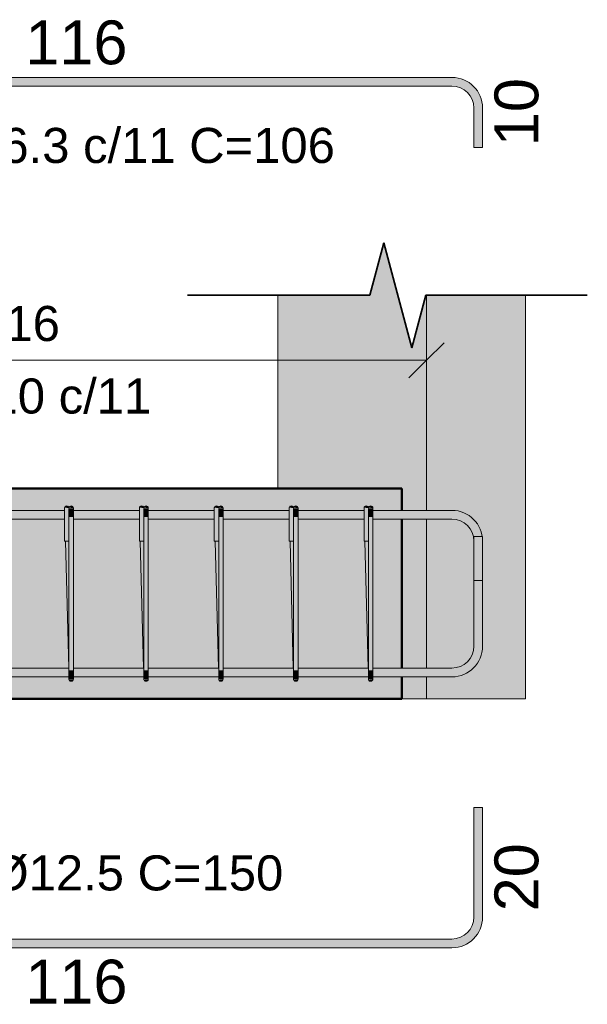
# Model space of a CAD drawing. Header units: centimetres. Extents: x -286 to 6967, y -466 to 803.
# Tile 56 of 73: x 5703 to 5784, y -74 to 67. Entities that reach past the tile are written whole.
import ezdxf

# ---------------------------------------------------------------- set-up
doc = ezdxf.new("R2010")
doc.units = ezdxf.units.CM
for name, color, linetype, lineweight in [('A-ANNO-DIMS', 7, 'Continuous', 9), ('A-ANNO-DIMS-25', 7, 'Continuous', 9), ('A-DETL-MEDM', 7, 'Continuous', 35), ('S-BEAM', 7, 'Continuous', 18), ('S-COLS', 7, 'Continuous', 18), ('S-RBAR', 7, 'Continuous', 18), ('S-RBAR-IDEN', 7, 'Continuous', 9), ('S-RBAR-SYMB', 7, 'Continuous', 9)]:
    doc.layers.add(name, color=color, linetype=linetype, lineweight=lineweight)
doc.styles.add('Arial_3', font='arial.ttf', dxfattribs={"height": 6.25})
doc.styles.add('Arial_4', font='arial.ttf', dxfattribs={"height": 5})
doc.dimstyles.new('1-Dss_Azul-2_0mm__Det__', dxfattribs={"dimscale": 30.48, "dimtxt": 5.101297, "dimasz": 0.164042, "dimexe": 0.19685, "dimexo": 0.131234, "dimgap": 0.04101, "dimtad": 1, "dimdec": 0, "dimdsep": 46, "dimtxsty": 'Arial_4', "dimblk1": 'OBLIQUE', "dimblk2": 'OBLIQUE', "dimsah": 1, "dimcen": 0.09, "dimazin": 0, "dimtfac": 1, "dimtdec": 4, "dimtix": 1, "dimtmove": 0, "dimatfit": 3, "dimfxl": 1, "dimtvp": 1, "dimtolj": 1, "dimtzin": 0, "dimarcsym": 2})

# ---------------------------------------------------------------- blocks, each defined once
blk = doc.blocks.new('Linha de parada - Linha de parada-V9-VB3 - _30x30_')
at = {"layer": 'A-DETL-MEDM'}
for p, q in [((320.82, 27.53), (322.82, 35.03)), ((322.82, 35.03), (326.82, 20.03)), ((294.82, 27.53), (320.82, 27.53)), ((326.82, 20.03), (328.82, 27.53)), ((328.82, 27.53), (351.83, 27.53))]:
    blk.add_line(p, q, dxfattribs=at)
blk = doc.blocks.new('DIMBLOCK38-VB3 - _30x30_')
at = {"layer": 'A-ANNO-DIMS-25', "color": 5, "lineweight": 35, "true_color": 0x0000ff}
for p, q in [((5644.51, 18.27), (5647.01, 20.77)), ((5760.83, 18.27), (5763.33, 20.77)), ((5644.51, 18.27), (5642.01, 15.77)), ((5760.83, 18.27), (5758.33, 15.77))]:
    blk.add_line(p, q, dxfattribs=at)
at = {"layer": 'A-ANNO-DIMS-25', "color": 5, "true_color": 0x0000ff}
for p, q in [((5644.51, 18.27), (5644.51, 18.74)), ((5760.83, 18.27), (5644.51, 18.27)), ((5644.51, 18.27), (5644.51, 12.27)), ((5760.83, 18.27), (5760.83, 19.33)), ((5760.83, 18.27), (5760.83, 12.27))]:
    blk.add_line(p, q, dxfattribs=at)
at = {"layer": 'A-ANNO-DIMS-25', "color": 0, "char_height": 5, "attachment_point": 1, "line_spacing_factor": 0.941778, "style": 'Arial_4'}
for s, insert, width in [('116', (5696.9, 26.01), 13.8441), ('10 N10 c/11', (5683.91, 15.67), 45.017)]:
    blk.add_mtext(s, dxfattribs=dict(at, insert=insert, width=width))
blk = doc.blocks.new('_Oblique')
at = {"color": 0, "linetype": 'ByBlock', "lineweight": -2}
blk.add_line((-0.5, -0.5), (0.5, 0.5), dxfattribs=at)

msp = doc.modelspace()

# ---------------------------------------------------------------- hatches: boundary and pattern name
at = {"layer": 'S-BEAM', "true_color": 0xf0f0f0}
h = msp.add_hatch(color=7, dxfattribs=at)
h.paths.add_polyline_path([(5658.298, -30), (5757.293, -30), (5757.293, -26.87), (5753.184, -26.87), (5753.16, -27.301), (5753.142, -27.343), (5752.959, -27.487), (5752.788, -27.489), (5752.712, -27.458), (5752.568, -27.274), (5752.567, -27.266), (5753.133, -27.185), (5752.554, -27.185), (5752.545, -26.87), (5742.507, -26.87), (5742.482, -27.301), (5742.464, -27.343), (5742.281, -27.487), (5742.11, -27.489), (5742.034, -27.458), (5741.89, -27.274), (5741.889, -27.266), (5742.455, -27.185), (5741.876, -27.185), (5741.867, -26.87), (5731.829, -26.87), (5731.804, -27.301), (5731.786, -27.343), (5731.603, -27.487), (5731.432, -27.489), (5731.356, -27.458), (5731.213, -27.274), (5731.212, -27.266), (5731.777, -27.185), (5731.199, -27.185), (5731.189, -26.87), (5721.151, -26.87), (5721.126, -27.301), (5721.108, -27.343), (5720.925, -27.487), (5720.754, -27.489), (5720.678, -27.458), (5720.535, -27.274), (5720.534, -27.266), (5721.099, -27.185), (5720.521, -27.185), (5720.511, -26.87), (5710.473, -26.87), (5710.448, -27.301), (5710.431, -27.343), (5710.247, -27.487), (5710.076, -27.489), (5710, -27.458), (5709.857, -27.274), (5709.856, -27.266), (5710.421, -27.185), (5709.843, -27.185), (5709.833, -26.87), (5699.795, -26.87), (5699.77, -27.301), (5699.753, -27.343), (5699.569, -27.487), (5699.398, -27.489), (5699.322, -27.458), (5699.179, -27.274), (5699.178, -27.266), (5699.743, -27.185), (5699.165, -27.185), (5699.155, -26.87), (5689.117, -26.87), (5689.092, -27.301), (5689.075, -27.343), (5688.891, -27.487), (5688.72, -27.489), (5688.644, -27.458), (5688.501, -27.274), (5688.5, -27.266), (5689.065, -27.185), (5688.487, -27.185), (5688.477, -26.87), (5678.439, -26.87), (5678.414, -27.301), (5678.397, -27.343), (5678.213, -27.487), (5678.042, -27.489), (5677.966, -27.458), (5677.823, -27.274), (5677.822, -27.266), (5678.387, -27.185), (5677.809, -27.185), (5677.8, -26.87), (5667.761, -26.87), (5667.736, -27.301), (5667.719, -27.343), (5667.535, -27.487), (5667.365, -27.489), (5667.289, -27.458), (5667.145, -27.274), (5667.144, -27.266), (5667.709, -27.185), (5667.131, -27.185), (5667.122, -26.87), (5658.298, -26.87), (5658.298, -28.174)])
h.paths.add_polyline_path([(5688.446, -25.62), (5687.978, -7.516), (5687.857, -7.516), (5687.857, -4.38), (5678.439, -4.387), (5678.439, -25.62), (5687.89, -25.62)])
h.paths.add_polyline_path([(5667.761, -25.62), (5677.768, -25.62), (5677.3, -7.516), (5677.179, -7.516), (5677.179, -4.38), (5667.761, -4.387), (5667.761, -17.602)])
h.paths.add_polyline_path([(5709.245, -25.62), (5709.802, -25.62), (5709.334, -7.516), (5709.213, -7.516), (5709.213, -4.38), (5699.795, -4.387), (5699.795, -25.62), (5705.97, -25.62)])
h.paths.add_polyline_path([(5742.507, -25.62), (5752.514, -25.62), (5752.046, -7.516), (5751.924, -7.516), (5751.924, -4.38), (5742.507, -4.387), (5742.507, -17.602)])
h.paths.add_polyline_path([(5741.836, -25.62), (5741.368, -7.516), (5741.247, -7.516), (5741.247, -4.38), (5731.829, -4.387), (5731.829, -25.62), (5741.279, -25.62)])
h.paths.add_polyline_path([(5710.473, -25.62), (5720.48, -25.62), (5720.012, -7.516), (5719.891, -7.516), (5719.891, -4.38), (5710.473, -4.387), (5710.473, -22.906)])
h.paths.add_polyline_path([(5725.419, -25.62), (5731.158, -25.62), (5730.69, -7.516), (5730.569, -7.516), (5730.569, -4.38), (5721.151, -4.38), (5721.151, -25.62)])
h.paths.add_polyline_path([(5667.072, -25.62), (5667.09, -25.62), (5666.622, -7.516), (5666.501, -7.516), (5666.501, -4.38), (5658.298, -4.38), (5658.298, -25.62), (5666.534, -25.62)])
h.paths.add_polyline_path([(5757.293, -25.62), (5757.293, -4.38), (5753.184, -4.387), (5753.184, -25.62)])
h.paths.add_polyline_path([(5689.117, -25.62), (5699.124, -25.62), (5698.656, -7.516), (5698.535, -7.516), (5698.535, -4.38), (5689.117, -4.387), (5689.117, -19.67)])
h.paths.add_polyline_path([(5731.829, -3.13), (5741.247, -3.13), (5741.257, -2.815), (5741.815, -2.807), (5741.257, -2.733), (5741.289, -2.658), (5741.472, -2.513), (5741.643, -2.511), (5741.719, -2.542), (5741.864, -2.726), (5741.887, -2.857), (5742.507, -2.815), (5742.507, -3.13), (5751.924, -3.13), (5751.935, -2.815), (5752.493, -2.807), (5751.935, -2.733), (5751.967, -2.658), (5752.15, -2.513), (5752.321, -2.511), (5752.397, -2.542), (5752.542, -2.726), (5752.565, -2.857), (5753.184, -2.815), (5753.184, -3.13), (5757.293, -3.13), (5757.293, 0), (5658.298, 0), (5658.298, -3.13), (5666.501, -3.13), (5666.512, -2.815), (5667.069, -2.807), (5666.512, -2.733), (5666.543, -2.658), (5666.727, -2.513), (5666.898, -2.511), (5666.974, -2.542), (5667.118, -2.726), (5667.142, -2.857), (5667.761, -2.815), (5667.761, -3.13), (5677.179, -3.13), (5677.19, -2.815), (5677.747, -2.807), (5677.19, -2.733), (5677.221, -2.658), (5677.405, -2.513), (5677.576, -2.511), (5677.651, -2.542), (5677.796, -2.726), (5677.82, -2.857), (5678.439, -2.815), (5678.439, -3.13), (5687.857, -3.13), (5687.868, -2.815), (5688.425, -2.807), (5687.868, -2.733), (5687.899, -2.658), (5688.083, -2.513), (5688.253, -2.511), (5688.329, -2.542), (5688.474, -2.726), (5688.498, -2.857), (5689.117, -2.815), (5689.117, -3.13), (5698.535, -3.13), (5698.546, -2.815), (5699.103, -2.807), (5698.546, -2.733), (5698.577, -2.658), (5698.76, -2.513), (5698.931, -2.511), (5699.007, -2.542), (5699.152, -2.726), (5699.176, -2.857), (5699.795, -2.815), (5699.795, -3.13), (5709.213, -3.13), (5709.223, -2.815), (5709.781, -2.807), (5709.223, -2.733), (5709.255, -2.658), (5709.438, -2.513), (5709.609, -2.511), (5709.685, -2.542), (5709.83, -2.726), (5709.853, -2.857), (5710.473, -2.815), (5710.473, -3.13), (5719.891, -3.13), (5719.901, -2.815), (5720.459, -2.807), (5719.901, -2.733), (5719.933, -2.658), (5720.116, -2.513), (5720.287, -2.511), (5720.363, -2.542), (5720.508, -2.726), (5720.556, -2.856), (5721.151, -2.815), (5721.151, -3.13), (5730.569, -3.13), (5730.579, -2.815), (5731.137, -2.807), (5730.579, -2.733), (5730.611, -2.658), (5730.794, -2.513), (5730.965, -2.511), (5731.041, -2.542), (5731.186, -2.726), (5731.209, -2.857), (5731.829, -2.815), (5731.829, -3.066)])
h.paths.add_polyline_path([(5667.761, -2.815), (5667.142, -2.733), (5667.173, -2.658), (5667.289, -2.542), (5667.446, -2.5), (5667.604, -2.542), (5667.719, -2.658), (5667.75, -2.733)])
h.paths.add_polyline_path([(5742.507, -2.815), (5741.887, -2.733), (5741.919, -2.658), (5742.034, -2.542), (5742.192, -2.5), (5742.349, -2.542), (5742.464, -2.658), (5742.496, -2.733)])
h.paths.add_polyline_path([(5699.795, -2.815), (5699.176, -2.733), (5699.207, -2.658), (5699.322, -2.542), (5699.48, -2.5), (5699.637, -2.542), (5699.753, -2.658), (5699.784, -2.733)])
h.paths.add_polyline_path([(5689.117, -2.815), (5688.498, -2.733), (5688.529, -2.658), (5688.644, -2.542), (5688.802, -2.5), (5688.959, -2.542), (5689.075, -2.658), (5689.106, -2.733)])
h.paths.add_polyline_path([(5710.473, -2.815), (5709.853, -2.733), (5709.885, -2.658), (5710, -2.542), (5710.158, -2.5), (5710.315, -2.542), (5710.431, -2.658), (5710.462, -2.733)])
h.paths.add_polyline_path([(5678.439, -2.815), (5677.82, -2.733), (5677.851, -2.658), (5677.966, -2.542), (5678.124, -2.5), (5678.281, -2.542), (5678.397, -2.658), (5678.428, -2.733)])
h.paths.add_polyline_path([(5731.829, -2.815), (5731.209, -2.733), (5731.241, -2.658), (5731.356, -2.542), (5731.514, -2.5), (5731.671, -2.542), (5731.786, -2.658), (5731.818, -2.733)])
h.paths.add_polyline_path([(5753.184, -2.815), (5752.565, -2.733), (5752.597, -2.658), (5752.712, -2.542), (5752.869, -2.5), (5753.027, -2.542), (5753.142, -2.658), (5753.174, -2.733)])
h.paths.add_polyline_path([(5721.151, -2.815), (5720.531, -2.733), (5720.563, -2.658), (5720.678, -2.542), (5720.836, -2.5), (5720.993, -2.542), (5721.108, -2.658), (5721.14, -2.733)])
at = {"layer": 'S-COLS', "true_color": 0xf0f0f0}
h = msp.add_hatch(color=7, dxfattribs=at)
h.paths.add_polyline_path([(5760.828, -30), (5760.828, -26.87), (5757.293, -26.87), (5757.293, -30)])
h.paths.add_polyline_path([(5758.325, -25.62), (5760.828, -25.62), (5760.828, -4.38), (5757.293, -4.38), (5757.293, -25.62)])
h.paths.add_polyline_path([(5760.828, -3.13), (5760.828, 27.533), (5760.754, 27.533), (5758.754, 20.033), (5754.754, 35.033), (5752.754, 27.533), (5739.615, 27.533), (5739.615, 0), (5757.293, 0), (5757.293, -3.13)])
h = msp.add_hatch(color=7, dxfattribs=at)
h.paths.add_polyline_path([(5767.578, -30), (5774.971, -30), (5774.971, 27.533), (5760.828, 27.533), (5760.828, -3.13), (5764.453, -3.13), (5765.585, -3.279), (5766.663, -3.733), (5767.578, -4.452), (5768.242, -5.318), (5768.679, -6.373), (5768.744, -6.87), (5768.828, -6.87), (5768.828, -22.495), (5768.679, -23.627), (5768.225, -24.705), (5767.506, -25.62), (5766.64, -26.284), (5765.585, -26.721), (5764.317, -26.87), (5760.828, -26.87), (5760.828, -30), (5765.585, -30)])
h.paths.add_polyline_path([(5764.317, -25.62), (5764.453, -25.62), (5765.262, -25.514), (5766.015, -25.201), (5766.68, -24.683), (5767.159, -24.058), (5767.471, -23.304), (5767.578, -22.495), (5767.578, -7.505), (5767.471, -6.696), (5767.159, -5.943), (5766.64, -5.278), (5766.015, -4.799), (5765.262, -4.486), (5764.317, -4.38), (5760.828, -4.38), (5760.828, -25.62)])
at = {"layer": 'S-RBAR', "true_color": 0x00ff00}
for points in [[(5709.843, -2.815), (5709.801, -2.658), (5709.685, -2.542), (5709.528, -2.5), (5709.37, -2.542), (5709.255, -2.658), (5709.223, -2.733), (5709.832, -2.814)], [(5709.799, -2.656), (5709.796, -2.651), (5709.74, -2.597)], [(5710.473, -2.815), (5710.431, -2.658), (5710.315, -2.542), (5710.158, -2.5), (5710, -2.542), (5709.885, -2.658), (5709.853, -2.733)], [(5720.521, -2.815), (5720.478, -2.658), (5720.363, -2.542), (5720.206, -2.5), (5720.048, -2.542), (5719.933, -2.658), (5719.901, -2.733), (5720.51, -2.814)], [(5720.477, -2.656), (5720.474, -2.651), (5720.418, -2.597)], [(5721.151, -2.815), (5721.108, -2.658), (5720.993, -2.542), (5720.836, -2.5), (5720.678, -2.542), (5720.556, -2.673), (5720.556, -2.737), (5721.108, -2.809)], [(5731.199, -2.815), (5731.156, -2.658), (5731.041, -2.542), (5730.884, -2.5), (5730.726, -2.542), (5730.611, -2.658), (5730.579, -2.733), (5731.188, -2.814)], [(5731.155, -2.656), (5731.152, -2.651), (5731.096, -2.597)], [(5731.829, -2.815), (5731.786, -2.658), (5731.671, -2.542), (5731.514, -2.5), (5731.356, -2.542), (5731.241, -2.658), (5731.209, -2.733), (5731.818, -2.814)], [(5741.877, -2.815), (5741.834, -2.658), (5741.719, -2.542), (5741.562, -2.5), (5741.404, -2.542), (5741.289, -2.658), (5741.257, -2.733), (5741.866, -2.814)], [(5741.832, -2.656), (5741.83, -2.651), (5741.774, -2.597)], [(5742.507, -2.815), (5742.464, -2.658), (5742.349, -2.542), (5742.192, -2.5), (5742.034, -2.542), (5741.919, -2.658), (5741.887, -2.733), (5742.436, -2.806)], [(5752.554, -2.815), (5752.512, -2.658), (5752.397, -2.542), (5752.239, -2.5), (5752.082, -2.542), (5751.967, -2.658), (5751.935, -2.733), (5752.544, -2.814)], [(5752.51, -2.656), (5752.508, -2.651), (5752.452, -2.597)], [(5753.184, -2.815), (5753.142, -2.658), (5753.027, -2.542), (5752.869, -2.5), (5752.712, -2.542), (5752.597, -2.658), (5752.565, -2.733), (5753.174, -2.814)], [(5709.843, -4.966), (5709.843, -2.815), (5709.213, -2.815), (5709.213, -4.966)], [(5709.843, -4.075), (5710.473, -4.075), (5710.473, -2.815), (5709.843, -2.858), (5709.843, -3.593)], [(5709.843, -2.858), (5709.844, -2.858), (5709.843, -2.815)], [(5710.473, -25.925), (5710.473, -4.075), (5709.843, -4.075), (5709.843, -25.925)], [(5720.521, -4.966), (5720.521, -2.815), (5719.891, -2.815), (5719.891, -4.966)], [(5720.556, -4.075), (5721.151, -4.075), (5721.151, -2.815), (5720.521, -2.858), (5720.521, -4.075)], [(5720.521, -2.858), (5720.522, -2.858), (5720.521, -2.815)], [(5721.151, -25.925), (5721.151, -4.075), (5720.521, -4.075), (5720.521, -25.925)], [(5731.199, -4.966), (5731.199, -2.815), (5730.569, -2.815), (5730.569, -4.966)], [(5731.199, -4.075), (5731.829, -4.075), (5731.829, -2.815), (5731.199, -2.858), (5731.199, -3.593)], [(5731.199, -2.858), (5731.2, -2.858), (5731.199, -2.815)], [(5731.829, -25.925), (5731.829, -4.075), (5731.199, -4.075), (5731.199, -25.925)], [(5741.877, -4.966), (5741.877, -2.815), (5741.247, -2.815), (5741.247, -4.966)], [(5742.507, -4.075), (5742.507, -2.815), (5741.877, -2.858), (5741.877, -4.075), (5742.436, -4.075)], [(5741.877, -2.858), (5741.878, -2.858), (5741.877, -2.815)], [(5742.507, -25.925), (5742.507, -4.075), (5741.877, -4.075), (5741.877, -25.925)], [(5752.554, -4.966), (5752.554, -2.815), (5751.924, -2.815), (5751.924, -4.966)], [(5752.554, -4.075), (5753.184, -4.075), (5753.184, -2.815), (5752.554, -2.858), (5752.554, -3.593)], [(5752.554, -2.858), (5752.556, -2.858), (5752.554, -2.815)], [(5753.184, -25.925), (5753.184, -4.075), (5752.554, -4.075), (5752.554, -25.925)], [(5709.213, -7.516), (5709.843, -7.516), (5709.843, -4.966), (5709.213, -4.966), (5709.213, -7.03)], [(5719.891, -7.516), (5720.521, -7.516), (5720.521, -4.966), (5719.891, -4.966), (5719.891, -7.03)], [(5730.569, -7.516), (5731.199, -7.516), (5731.199, -4.966), (5730.569, -4.966), (5730.569, -7.03)], [(5741.247, -7.516), (5741.877, -7.516), (5741.877, -4.966), (5741.247, -4.966), (5741.247, -7.03)], [(5751.924, -7.516), (5752.554, -7.516), (5752.554, -4.966), (5751.924, -4.966), (5751.924, -7.03)], [(5709.843, -25.62), (5709.843, -7.516), (5709.334, -7.516), (5709.802, -25.62)], [(5720.521, -25.62), (5720.521, -7.516), (5720.012, -7.516), (5720.48, -25.62)], [(5731.199, -25.62), (5731.199, -7.516), (5730.69, -7.516), (5731.158, -25.62)], [(5741.877, -25.62), (5741.877, -7.516), (5741.368, -7.516), (5741.836, -25.62)], [(5752.554, -25.62), (5752.554, -7.516), (5752.046, -7.516), (5752.514, -25.62)], [(5710.473, -27.185), (5710.473, -25.925), (5709.843, -25.925), (5709.843, -27.185)], [(5721.151, -27.185), (5721.151, -25.925), (5720.521, -25.925), (5720.521, -27.185)], [(5731.829, -27.185), (5731.829, -25.925), (5731.199, -25.925), (5731.199, -27.185)], [(5742.507, -27.185), (5742.507, -25.925), (5741.877, -25.925), (5741.877, -27.185)], [(5753.184, -27.185), (5753.184, -25.925), (5752.554, -25.925), (5752.554, -27.185)], [(5709.843, -27.193), (5709.843, -27.185), (5709.843, -27.189)], [(5710.158, -27.5), (5710.315, -27.458), (5710.431, -27.343), (5710.473, -27.185), (5709.853, -27.267), (5709.885, -27.343), (5710, -27.458), (5710.076, -27.489)], [(5710.317, -27.456), (5710.322, -27.454), (5710.376, -27.397)], [(5720.521, -27.193), (5720.521, -27.185), (5720.521, -27.189)], [(5720.836, -27.5), (5720.993, -27.458), (5721.108, -27.343), (5721.151, -27.185), (5720.531, -27.267), (5720.563, -27.343), (5720.678, -27.458), (5720.754, -27.489)], [(5720.995, -27.456), (5721, -27.454), (5721.054, -27.397)], [(5731.199, -27.193), (5731.199, -27.185), (5731.199, -27.189)], [(5731.514, -27.5), (5731.671, -27.458), (5731.786, -27.343), (5731.829, -27.185), (5731.209, -27.267), (5731.241, -27.343), (5731.356, -27.458), (5731.432, -27.489)], [(5731.673, -27.456), (5731.678, -27.454), (5731.732, -27.397)], [(5741.877, -27.193), (5741.877, -27.185), (5741.877, -27.189)], [(5742.192, -27.5), (5742.349, -27.458), (5742.464, -27.343), (5742.507, -27.185), (5741.887, -27.267), (5741.919, -27.343), (5742.034, -27.458), (5742.11, -27.489)], [(5742.351, -27.456), (5742.356, -27.454), (5742.409, -27.397)], [(5752.555, -27.193), (5752.554, -27.185), (5752.554, -27.189)], [(5752.869, -27.5), (5753.027, -27.458), (5753.142, -27.343), (5753.184, -27.185), (5752.565, -27.267), (5752.597, -27.343), (5752.712, -27.458), (5752.788, -27.489)], [(5753.029, -27.456), (5753.034, -27.454), (5753.087, -27.397)]]:
    msp.add_hatch(color=3, dxfattribs=at).paths.add_polyline_path(points)
at = {"layer": 'S-RBAR', "true_color": 0x400040}
h = msp.add_hatch(color=208, dxfattribs=at)
h.paths.add_polyline_path([(5657.203, -4.38), (5666.501, -4.38), (5666.501, -3.13), (5657.203, -3.13)])
h.paths.add_polyline_path([(5686.521, -4.38), (5687.857, -4.38), (5687.857, -3.13), (5678.439, -3.13), (5678.439, -4.38), (5681.658, -4.38)])
h.paths.add_polyline_path([(5764.453, -4.38), (5764.453, -3.13), (5753.184, -3.13), (5753.184, -4.38), (5764.317, -4.38)])
h.paths.add_polyline_path([(5689.117, -4.38), (5698.535, -4.38), (5698.535, -3.13), (5689.117, -3.13), (5689.117, -4.075)])
h.paths.add_polyline_path([(5699.795, -4.38), (5709.213, -4.38), (5709.213, -3.13), (5699.795, -3.13), (5699.795, -4.075)])
h.paths.add_polyline_path([(5751.924, -4.38), (5751.924, -3.13), (5742.507, -3.13), (5742.507, -4.38), (5749.73, -4.38)])
h.paths.add_polyline_path([(5677.179, -4.38), (5677.179, -3.13), (5667.761, -3.13), (5667.761, -4.38), (5676.796, -4.38)])
h.paths.add_polyline_path([(5710.473, -4.38), (5719.891, -4.38), (5719.891, -3.13), (5710.473, -3.13), (5710.473, -4.075)])
h.paths.add_polyline_path([(5741.247, -4.38), (5741.247, -3.13), (5731.829, -3.13), (5731.829, -4.38), (5740.005, -4.38)])
h.paths.add_polyline_path([(5721.151, -4.38), (5730.569, -4.38), (5730.569, -3.13), (5721.151, -3.13), (5721.151, -4.075)])
for points in [[(5767.578, -7.505), (5768.828, -7.505), (5768.679, -6.373), (5768.242, -5.318), (5767.547, -4.411), (5766.64, -3.716), (5765.585, -3.279), (5764.453, -3.13), (5764.453, -4.38), (5765.262, -4.486), (5766.015, -4.799), (5766.68, -5.318), (5767.159, -5.943), (5767.471, -6.696)], [(5767.578, -22.495), (5768.828, -22.495), (5768.828, -6.87), (5767.578, -6.87), (5767.578, -17.602)], [(5768.828, -13.13), (5768.828, -7.505), (5767.578, -7.505), (5767.578, -13.13)], [(5764.453, -26.87), (5765.585, -26.721), (5766.663, -26.267), (5767.547, -25.589), (5768.242, -24.683), (5768.679, -23.627), (5768.828, -22.495), (5767.578, -22.495), (5767.471, -23.304), (5767.159, -24.058), (5766.64, -24.722), (5766.015, -25.201), (5765.262, -25.514), (5764.453, -25.62), (5764.453, -26.721)]]:
    msp.add_hatch(color=208, dxfattribs=at).paths.add_polyline_path(points)
h = msp.add_hatch(color=208, dxfattribs=at)
h.paths.add_polyline_path([(5657.203, -26.87), (5667.131, -26.87), (5667.131, -25.62), (5657.203, -25.62), (5657.203, -26.853)])
h.paths.add_polyline_path([(5764.453, -26.87), (5764.453, -25.62), (5753.184, -25.62), (5753.184, -26.87), (5764.317, -26.87)])
h.paths.add_polyline_path([(5709.843, -26.87), (5709.843, -25.62), (5699.795, -25.62), (5699.795, -26.87), (5705.97, -26.87)])
h.paths.add_polyline_path([(5752.554, -26.87), (5752.554, -25.62), (5742.507, -25.62), (5742.507, -26.87), (5744.868, -26.87)])
h.paths.add_polyline_path([(5710.473, -26.87), (5720.521, -26.87), (5720.521, -25.62), (5710.473, -25.62), (5710.473, -26.816)])
h.paths.add_polyline_path([(5667.761, -26.87), (5677.809, -26.87), (5677.809, -25.62), (5667.761, -25.62), (5667.761, -26.816)])
h.paths.add_polyline_path([(5699.165, -26.87), (5699.165, -25.62), (5689.117, -25.62), (5689.117, -26.87), (5696.245, -26.87)])
h.paths.add_polyline_path([(5678.439, -26.87), (5688.487, -26.87), (5688.487, -25.62), (5678.439, -25.62), (5678.439, -26.816)])
h.paths.add_polyline_path([(5731.829, -26.87), (5741.877, -26.87), (5741.877, -25.62), (5731.829, -25.62), (5731.829, -26.816)])
h.paths.add_polyline_path([(5725.419, -26.87), (5731.199, -26.87), (5731.199, -25.62), (5721.151, -25.62), (5721.151, -26.87)])
at = {"layer": 'S-RBAR-SYMB', "lineweight": 5, "true_color": 0x7f7f7f}
for points in [[(5764.453, 58.597), (5764.453, 57.347), (5657.203, 57.347), (5657.203, 58.597)], [(5768.828, 48.597), (5767.578, 48.597), (5767.578, 54.222), (5768.828, 54.222)], [(5767.578, -45.497), (5768.828, -45.497), (5768.828, -61.122), (5767.578, -61.122)], [(5764.453, -64.247), (5764.453, -65.497), (5657.203, -65.497), (5657.203, -64.247)]]:
    msp.add_hatch(color=8, dxfattribs=at).paths.add_polyline_path(points)
h = msp.add_hatch(color=8, dxfattribs=at)
edge = h.paths.add_edge_path()
edge.add_line((5767.578, 54.222), (5768.828, 54.222))
edge.add_arc((5764.453, 54.222), 4.375, 360, 450)
edge.add_line((5764.453, 58.597), (5764.453, 57.347))
edge.add_arc((5764.453, 54.222), 3.125, 0, 90, ccw=False)
h = msp.add_hatch(color=8, dxfattribs=at)
edge = h.paths.add_edge_path()
edge.add_line((5767.578, -61.122), (5768.828, -61.122))
edge.add_arc((5764.453, -61.122), 4.375, -90, 0, ccw=False)
edge.add_line((5764.453, -65.497), (5764.453, -64.247))
edge.add_arc((5764.453, -61.122), 3.125, 270, 360)

# ---------------------------------------------------------------- linework, layer by layer
at = {"layer": 'S-BEAM', "lineweight": 50}
for p, q in [((5757.293, 0), (5658.298, 0)), ((5757.293, -3.13), (5757.293, 0)), ((5757.293, -15), (5757.293, -4.38)), ((5757.293, -25.62), (5757.293, -15)), ((5757.293, -30), (5757.293, -26.87)), ((5658.298, -30), (5757.293, -30))]:
    msp.add_line(p, q, dxfattribs=at)
at = {"layer": 'S-COLS'}
for p, q in [((5739.615, 27.533), (5739.615, 0)), ((5760.828, 27.533), (5760.828, 25)), ((5774.971, 27.533), (5774.971, 25)), ((5760.828, 25), (5760.828, 0)), ((5774.971, 25), (5774.971, 0)), ((5760.828, 0), (5760.828, -3.13)), ((5774.971, 0), (5774.971, -15)), ((5760.828, -4.38), (5760.828, -15)), ((5760.828, -15), (5760.828, -25.62)), ((5774.971, -15), (5774.971, -30)), ((5760.828, -26.87), (5760.828, -30)), ((5760.828, -30), (5757.298, -30)), ((5774.971, -30), (5760.828, -30))]:
    msp.add_line(p, q, dxfattribs=at)
at = {"layer": 'S-RBAR', "color": 208, "true_color": 0x400040}
for p, q in [((5709.213, -3.13), (5699.795, -3.13)), ((5719.891, -3.13), (5710.473, -3.13)), ((5730.569, -3.13), (5721.151, -3.13)), ((5741.247, -3.13), (5731.829, -3.13)), ((5751.924, -3.13), (5742.507, -3.13)), ((5764.453, -3.13), (5753.184, -3.13)), ((5709.213, -4.38), (5699.795, -4.38)), ((5719.891, -4.38), (5710.473, -4.38)), ((5730.569, -4.38), (5721.151, -4.38)), ((5741.247, -4.38), (5731.829, -4.38)), ((5751.924, -4.38), (5742.507, -4.38)), ((5764.453, -4.38), (5753.184, -4.38)), ((5767.578, -6.87), (5767.578, -22.495)), ((5767.578, -6.87), (5768.828, -6.87)), ((5768.828, -6.87), (5768.828, -22.495)), ((5767.578, -13.13), (5767.578, -7.505)), ((5768.828, -13.13), (5768.828, -7.505)), ((5768.828, -13.13), (5767.578, -13.13)), ((5709.843, -25.62), (5699.795, -25.62)), ((5720.521, -25.62), (5710.473, -25.62)), ((5731.199, -25.62), (5721.151, -25.62)), ((5741.877, -25.62), (5731.829, -25.62)), ((5752.554, -25.62), (5742.507, -25.62)), ((5764.453, -25.62), (5753.184, -25.62)), ((5709.843, -26.87), (5699.795, -26.87)), ((5720.521, -26.87), (5710.473, -26.87)), ((5731.199, -26.87), (5721.151, -26.87)), ((5741.877, -26.87), (5731.829, -26.87)), ((5752.554, -26.87), (5742.507, -26.87)), ((5764.453, -26.87), (5753.184, -26.87))]:
    msp.add_line(p, q, dxfattribs=at)
at = {"layer": 'S-RBAR', "color": 3, "true_color": 0x00ff00}
for p, q in [((5709.213, -4.966), (5709.213, -2.815)), ((5709.843, -2.834), (5709.843, -2.815)), ((5709.843, -2.89), (5709.843, -2.858)), ((5709.843, -4.075), (5709.843, -2.911)), ((5709.843, -4.075), (5709.843, -3.184)), ((5709.843, -4.075), (5709.843, -25.925)), ((5710.473, -4.075), (5710.473, -2.815)), ((5710.473, -4.075), (5710.473, -25.925)), ((5719.891, -4.966), (5719.891, -2.815)), ((5720.521, -2.834), (5720.521, -2.815)), ((5720.521, -2.89), (5720.521, -2.858)), ((5720.521, -4.075), (5720.521, -2.911)), ((5720.521, -4.075), (5720.521, -3.184)), ((5720.521, -4.075), (5720.521, -25.925)), ((5721.151, -4.075), (5721.151, -2.815)), ((5721.151, -4.075), (5721.151, -25.925)), ((5730.569, -4.966), (5730.569, -2.815)), ((5731.199, -2.834), (5731.199, -2.815)), ((5731.199, -2.89), (5731.199, -2.858)), ((5731.199, -4.075), (5731.199, -2.911)), ((5731.199, -4.075), (5731.199, -3.184)), ((5731.199, -4.075), (5731.199, -25.925)), ((5731.829, -4.075), (5731.829, -2.815)), ((5731.829, -4.075), (5731.829, -25.925)), ((5741.247, -4.966), (5741.247, -2.815)), ((5741.877, -2.834), (5741.877, -2.815)), ((5741.877, -2.89), (5741.877, -2.858)), ((5741.877, -4.075), (5741.877, -2.911)), ((5741.877, -4.075), (5741.877, -3.184)), ((5741.877, -4.075), (5741.877, -25.925)), ((5742.507, -4.075), (5742.507, -2.815)), ((5742.507, -4.075), (5742.507, -25.925)), ((5751.924, -4.966), (5751.924, -2.815)), ((5752.554, -2.834), (5752.554, -2.815)), ((5752.554, -2.89), (5752.554, -2.858)), ((5752.554, -4.075), (5752.554, -2.911)), ((5752.554, -4.075), (5752.554, -3.184)), ((5752.554, -4.075), (5752.554, -25.925)), ((5753.184, -4.075), (5753.184, -2.815)), ((5753.184, -4.075), (5753.184, -25.925)), ((5709.213, -4.966), (5709.213, -7.516)), ((5719.891, -4.966), (5719.891, -7.516)), ((5730.569, -4.966), (5730.569, -7.516)), ((5741.247, -4.966), (5741.247, -7.516)), ((5751.924, -4.966), (5751.924, -7.516)), ((5709.213, -7.516), (5709.843, -7.516)), ((5709.802, -25.62), (5709.334, -7.516)), ((5719.891, -7.516), (5720.521, -7.516)), ((5720.48, -25.62), (5720.012, -7.516)), ((5730.569, -7.516), (5731.199, -7.516)), ((5731.158, -25.62), (5730.69, -7.516)), ((5741.247, -7.516), (5741.877, -7.516)), ((5741.836, -25.62), (5741.368, -7.516)), ((5751.924, -7.516), (5752.554, -7.516)), ((5752.514, -25.62), (5752.046, -7.516)), ((5709.843, -27.185), (5709.843, -25.925)), ((5710.473, -27.185), (5710.473, -25.925)), ((5720.521, -27.185), (5720.521, -25.925)), ((5721.151, -27.185), (5721.151, -25.925)), ((5731.199, -27.185), (5731.199, -25.925)), ((5731.829, -27.185), (5731.829, -25.925)), ((5741.877, -27.185), (5741.877, -25.925)), ((5742.507, -27.185), (5742.507, -25.925)), ((5752.554, -27.185), (5752.554, -25.925)), ((5753.184, -27.185), (5753.184, -25.925)), ((5709.84, -27.092), (5709.835, -26.881)), ((5720.518, -27.092), (5720.513, -26.881)), ((5731.196, -27.092), (5731.191, -26.881)), ((5741.874, -27.092), (5741.869, -26.881)), ((5752.552, -27.092), (5752.547, -26.881))]:
    msp.add_line(p, q, dxfattribs=at)
for centre, start, end in [((5709.528, -2.815), 360, 180), ((5709.528, -2.815), 166.48085, 181.48085), ((5709.528, -2.815), 121.48085, 151.48085), ((5709.528, -2.815), 31.48085, 61.48085), ((5710.158, -2.815), 360, 180), ((5720.206, -2.815), 360, 180), ((5720.206, -2.815), 166.48085, 181.48085), ((5720.206, -2.815), 121.48085, 151.48085), ((5720.206, -2.815), 31.48085, 61.48085), ((5720.836, -2.815), 360, 180), ((5730.884, -2.815), 360, 180), ((5730.884, -2.815), 166.48085, 181.48085), ((5730.884, -2.815), 121.48085, 151.48085), ((5730.884, -2.815), 31.48085, 61.48085), ((5731.514, -2.815), 360, 180), ((5741.562, -2.815), 360, 180), ((5741.562, -2.815), 166.48085, 181.48085), ((5741.562, -2.815), 121.48085, 151.48085), ((5741.562, -2.815), 31.48085, 61.48085), ((5742.192, -2.815), 360, 180), ((5752.239, -2.815), 360, 180), ((5752.239, -2.815), 166.48085, 181.48085), ((5752.239, -2.815), 121.48085, 151.48085), ((5752.239, -2.815), 31.48085, 61.48085), ((5752.869, -2.815), 360, 180), ((5710.158, -27.185), 180, 0), ((5710.158, -27.185), 181.48085, 196.48085), ((5710.158, -27.185), 211.48085, 241.48085), ((5710.158, -27.185), 301.48085, 331.48085), ((5720.836, -27.185), 180, 0), ((5720.836, -27.185), 181.48085, 196.48085), ((5720.836, -27.185), 211.48085, 241.48085), ((5720.836, -27.185), 301.48085, 331.48085), ((5731.514, -27.185), 180, 0), ((5731.514, -27.185), 181.48085, 196.48085), ((5731.514, -27.185), 211.48085, 241.48085), ((5731.514, -27.185), 301.48085, 331.48085), ((5742.192, -27.185), 180, 0), ((5742.192, -27.185), 181.48085, 196.48085), ((5742.192, -27.185), 211.48085, 241.48085), ((5742.192, -27.185), 301.48085, 331.48085), ((5752.869, -27.185), 180, 0), ((5752.869, -27.185), 181.48085, 196.48085), ((5752.869, -27.185), 211.48085, 241.48085), ((5752.869, -27.185), 301.48085, 331.48085)]:
    msp.add_arc(centre, 0.315, start, end, dxfattribs=at)
at = {"layer": 'S-RBAR', "color": 208, "true_color": 0x400040}
for centre, radius, start, end in [((5764.453, -7.505), 4.375, 0, 90), ((5764.453, -7.505), 3.125, 360, 90), ((5764.453, -22.495), 3.125, 270, 360), ((5764.453, -22.495), 4.375, 270, 0)]:
    msp.add_arc(centre, radius, start, end, dxfattribs=at)
at = {"layer": 'S-RBAR-SYMB'}
for p, q in [((5764.453, 58.597), (5657.203, 58.597)), ((5764.453, 57.347), (5657.203, 57.347)), ((5767.578, 48.597), (5767.578, 54.222)), ((5768.828, 48.597), (5768.828, 54.222)), ((5768.828, 48.597), (5767.578, 48.597)), ((5767.578, -45.497), (5767.578, -61.122)), ((5767.578, -45.497), (5768.828, -45.497)), ((5768.828, -45.497), (5768.828, -61.122)), ((5764.453, -64.247), (5657.203, -64.247)), ((5764.453, -65.497), (5657.203, -65.497))]:
    msp.add_line(p, q, dxfattribs=at)
for centre, radius, start, end in [((5764.453, 54.222), 4.375, 360, 90), ((5764.453, 54.222), 3.125, 0, 90), ((5764.453, -61.122), 3.125, 270, 360), ((5764.453, -61.122), 4.375, 270, 0)]:
    msp.add_arc(centre, radius, start, end, dxfattribs=at)

# ---------------------------------------------------------------- block references
at = {"layer": 'A-DETL-MEDM'}
msp.add_blockref('Linha de parada - Linha de parada-V9-VB3 - _30x30_', (5431.933, 0), dxfattribs=at)

# ---------------------------------------------------------------- texts
at = {"layer": 'S-RBAR-IDEN', "char_height": 5, "attachment_point": 1, "style": 'Arial_4'}
for s, insert, width in [('10 N10 Ø6.3 c/11 C=106', (5670.307, 51.395), 95.80166), ('2 N14 Ø12.5 C=150', (5678.082, -52.319), 76.962)]:
    msp.add_mtext(s, dxfattribs=dict(at, insert=insert, width=width))
at = {"layer": 'S-RBAR-SYMB', "color": 1, "true_color": 0xff0000, "char_height": 6.25, "width": 17.30517, "attachment_point": 1, "line_spacing_factor": 0.941778, "style": 'Arial_3'}
for insert in [(5703.617, 66.711), (5703.617, -67.193)]:
    msp.add_mtext('116', dxfattribs=dict(at, insert=insert))
at = {"layer": 'S-RBAR-SYMB', "color": 1, "true_color": 0xff0000, "char_height": 6.25, "width": 11.53678, "attachment_point": 1, "rotation": 90, "line_spacing_factor": 0.941778, "style": 'Arial_3'}
for s, insert in [('10', (5770.524, 48.79)), ('20', (5770.524, -60.304))]:
    msp.add_mtext(s, dxfattribs=dict(at, insert=insert))

# ---------------------------------------------------------------- dimensions: what is measured, and where the dimension line sits
at = {"layer": 'A-ANNO-DIMS', "color": 5, "true_color": 0x0000ff}
dim = msp.add_linear_dim(base=(5644.514, 18.273), p1=(5760.828, 15.333), p2=(5644.514, 14.737), text='<>\\X10 N10 c/11', dimstyle='1-Dss_Azul-2_0mm__Det__', override={"dimpost": '<>', "dimfxl": 116.316319}, dxfattribs=at)
dim.commit()
dim.dimension.update_dxf_attribs({"geometry": 'DIMBLOCK38-VB3 - _30x30_', "text_midpoint": (5702.671, 18.273)})

doc.saveas('drawing.dxf')
